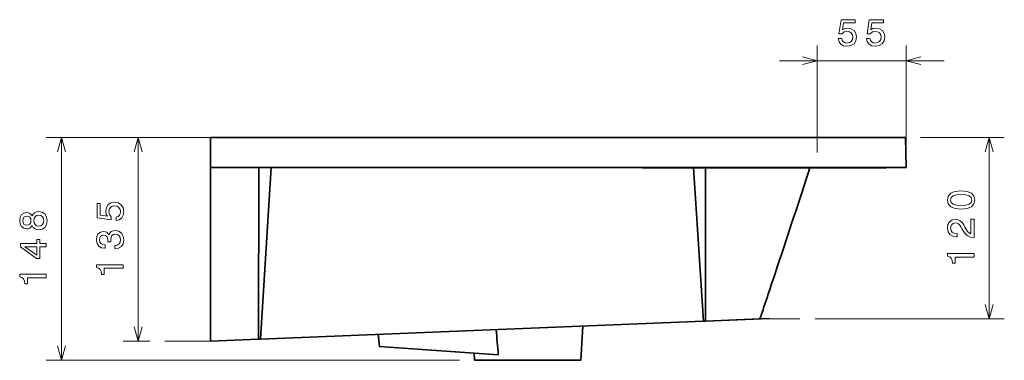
# Model space of a CAD drawing. Extents: x 18 to 388, y 7 to 273.
# Tile 4 of 4: x 257 to 388, y 226 to 272. Entities that reach past the tile are written whole.
import ezdxf

# ---------------------------------------------------------------- set-up
doc = ezdxf.new("R2010")
doc.units = 0

msp = doc.modelspace()

# ---------------------------------------------------------------- linework, layer by layer
at = {"color": 7, "lineweight": 13, "ltscale": 0.353944}
for p, q in [((362.92, 253.97), (362.92, 268.12)), ((374.72, 253.97), (374.72, 268.12))]:
    msp.add_line(p, q, dxfattribs=at)
at = {"color": 7, "lineweight": 13}
for p, q in [((379.72, 266.12), (357.92, 266.12)), ((305.68, 255.96), (260.89, 255.96)), ((262.89, 226.44), (262.89, 255.96)), ((273.04, 228.96), (273.04, 255.96)), ((385.69, 231.92), (385.69, 255.96)), ((362.65, 231.92), (387.69, 231.92)), ((315.58, 226.44), (260.89, 226.44))]:
    msp.add_line(p, q, dxfattribs=at)
at = {"color": 7, "lineweight": 13, "ltscale": 0.238807}
msp.add_line((280.6, 255.96), (271.04, 255.96), dxfattribs=at)
at = {"color": 7, "lineweight": 35, "ltscale": 0.1}
msp.add_line((282.6, 251.96), (282.6, 255.96), dxfattribs=at)
at = {"color": 7, "lineweight": 35}
for p, q in [((307.68, 255.96), (282.6, 255.96)), ((374.6, 255.96), (307.68, 255.96)), ((282.6, 228.96), (282.6, 251.96)), ((307.68, 251.96), (282.6, 251.96)), ((288.99, 229.22), (289, 251.96)), ((289.24, 229.23), (290.65, 251.96)), ((347.86, 231.61), (346.57, 251.94)), ((348.12, 231.62), (348.12, 251.94)), ((347.86, 231.61), (289.24, 229.23))]:
    msp.add_line(p, q, dxfattribs=at)
at = {"color": 7, "lineweight": 35, "ltscale": 0.099865}
msp.add_line((374.72, 251.97), (374.6, 255.96), dxfattribs=at)
at = {"color": 7, "lineweight": 13, "ltscale": 0.277429}
msp.add_line((376.6, 255.96), (387.69, 255.96), dxfattribs=at)
at = {"color": 7, "lineweight": 35, "ltscale": 0.295058}
msp.add_line((374.72, 251.97), (362.92, 251.97), dxfattribs=at)
at = {"color": 7, "lineweight": 35, "ltscale": 0.194185}
msp.add_line((372.02, 251.9), (364.25, 251.92), dxfattribs=at)
at = {"color": 7, "lineweight": 35, "ltscale": 0.026869}
msp.add_line((357.3, 237.78), (357.63, 238.8), dxfattribs=at)
at = {"color": 7, "lineweight": 35, "ltscale": 0.11331}
msp.add_line((331.89, 230.96), (331.62, 226.44), dxfattribs=at)
msp.add_line((331.89, 230.96), (331.62, 226.44), dxfattribs=at)
at = {"color": 7, "lineweight": 35, "ltscale": 0.006351}
msp.add_line((348.12, 231.62), (347.86, 231.61), dxfattribs=at)
at = {"color": 7, "lineweight": 35, "ltscale": 0.212856}
msp.add_line((348.12, 231.62), (356.62, 231.97), dxfattribs=at)
at = {"color": 7, "lineweight": 35, "ltscale": 0.180935}
msp.add_line((355.35, 231.92), (348.12, 231.62), dxfattribs=at)
at = {"color": 7, "lineweight": 35, "ltscale": 0.031924}
msp.add_line((356.62, 231.97), (355.35, 231.92), dxfattribs=at)
at = {"color": 7, "lineweight": 13, "ltscale": 0.132468}
msp.add_line((355.35, 231.92), (360.65, 231.92), dxfattribs=at)
at = {"color": 7, "lineweight": 35, "ltscale": 0.040554}
msp.add_line((304.97, 228.25), (304.82, 229.86), dxfattribs=at)
at = {"color": 7, "lineweight": 13, "ltscale": 0.088191}
msp.add_line((274.57, 228.96), (271.04, 228.96), dxfattribs=at)
at = {"color": 7, "lineweight": 13, "ltscale": 0.150616}
msp.add_line((282.6, 228.96), (276.57, 228.96), dxfattribs=at)
at = {"color": 7, "lineweight": 35, "ltscale": 0.160014}
msp.add_line((288.99, 229.22), (282.6, 228.96), dxfattribs=at)
at = {"color": 7, "lineweight": 35, "ltscale": 0.006211}
msp.add_line((289.24, 229.23), (288.99, 229.22), dxfattribs=at)
at = {"color": 7, "lineweight": 35, "ltscale": 0.314628}
msp.add_line((317.52, 227.37), (304.97, 228.25), dxfattribs=at)
at = {"color": 7, "lineweight": 35, "ltscale": 0.394725}
msp.add_line((304.97, 228.25), (320.72, 227.15), dxfattribs=at)
at = {"color": 7, "lineweight": 35, "ltscale": 0.023287}
msp.add_line((317.52, 227.37), (317.58, 226.44), dxfattribs=at)
at = {"color": 7, "lineweight": 35, "ltscale": 0.001412}
msp.add_line((320.72, 227.15), (320.71, 227.2), dxfattribs=at)
at = {"color": 7, "lineweight": 35, "ltscale": 0.04961}
for p, q in [((319.56, 226.44), (317.58, 226.44)), ((331.62, 226.44), (329.63, 226.44))]:
    msp.add_line(p, q, dxfattribs=at)
at = {"color": 7, "lineweight": 35, "ltscale": 0.35097}
msp.add_line((317.58, 226.44), (331.62, 226.44), dxfattribs=at)
at = {"color": 7, "lineweight": 35, "ltscale": 0.25175}
msp.add_line((319.56, 226.44), (329.63, 226.44), dxfattribs=at)
at = {"color": 7, "lineweight": 13}
for points in [[(365.7, 269.04), (365.82, 268.62), (366.06, 268.3), (366.43, 268.1), (366.89, 268.02), (367.4, 268.11), (367.8, 268.36), (368.05, 268.76), (368.14, 269.26), (368.06, 269.73), (367.82, 270.1), (367.44, 270.33), (366.95, 270.42), (366.57, 270.36), (366.28, 270.19), (366.42, 271.14), (367.95, 271.14), (367.95, 271.55), (366.08, 271.55), (365.8, 269.69), (366.21, 269.69), (366.5, 269.93), (366.87, 270.02), (367.2, 269.96), (367.44, 269.8), (367.6, 269.55), (367.66, 269.23), (367.6, 268.92), (367.44, 268.67), (367.19, 268.51), (366.87, 268.46), (366.61, 268.49), (366.4, 268.61), (366.25, 268.79), (366.17, 269.04)], [(369.44, 269.04), (369.55, 268.62), (369.8, 268.3), (370.16, 268.1), (370.63, 268.02), (371.13, 268.11), (371.53, 268.36), (371.79, 268.76), (371.88, 269.26), (371.8, 269.73), (371.55, 270.1), (371.17, 270.33), (370.69, 270.42), (370.31, 270.36), (370.01, 270.19), (370.16, 271.14), (371.69, 271.14), (371.69, 271.55), (369.82, 271.55), (369.54, 269.69), (369.94, 269.69), (370.24, 269.93), (370.61, 270.02), (370.93, 269.96), (371.18, 269.8), (371.34, 269.55), (371.39, 269.23), (371.34, 268.92), (371.17, 268.67), (370.93, 268.51), (370.61, 268.46), (370.34, 268.49), (370.14, 268.61), (369.98, 268.79), (369.91, 269.04)], [(381.98, 246.46), (382.78, 246.53), (383.34, 246.77), (383.68, 247.15), (383.79, 247.67), (383.68, 248.19), (383.34, 248.57), (382.78, 248.8), (381.98, 248.88), (381.2, 248.8), (380.88, 248.71), (380.63, 248.57), (380.28, 248.19), (380.17, 247.67), (380.28, 247.15), (380.63, 246.77), (381.2, 246.53)], [(381.98, 246.94), (381.37, 246.98), (380.93, 247.11), (380.68, 247.34), (380.59, 247.67), (380.68, 248.01), (380.93, 248.23), (381.37, 248.36), (381.98, 248.4), (382.6, 248.36), (383.04, 248.23), (383.29, 248.01), (383.38, 247.67), (383.29, 247.34), (383.04, 247.11), (382.6, 246.98)], [(270.13, 244.94), (270.54, 245.06), (270.87, 245.3), (271.07, 245.67), (271.14, 246.13), (271.05, 246.64), (270.81, 247.04), (270.41, 247.29), (269.91, 247.39), (269.44, 247.3), (269.07, 247.06), (268.84, 246.68), (268.75, 246.19), (268.81, 245.81), (268.98, 245.52), (268.03, 245.66), (268.03, 247.19), (267.62, 247.19), (267.62, 245.32), (269.48, 245.05), (269.48, 245.45), (269.24, 245.74), (269.15, 246.11), (269.21, 246.44), (269.37, 246.68), (269.62, 246.84), (269.93, 246.9), (270.25, 246.84), (270.5, 246.68), (270.66, 246.43), (270.71, 246.11), (270.68, 245.85), (270.56, 245.64), (270.38, 245.49), (270.13, 245.41)], [(259, 244.31), (259.15, 244.05), (259.34, 243.88), (259.59, 243.77), (259.89, 243.73), (260.34, 243.81), (260.68, 244.04), (260.91, 244.42), (260.99, 244.94), (260.91, 245.45), (260.68, 245.82), (260.34, 246.06), (259.89, 246.14), (259.59, 246.1), (259.34, 245.99), (259.15, 245.81), (259, 245.56), (258.88, 245.76), (258.72, 245.9), (258.52, 245.99), (258.27, 246.02), (257.91, 245.94), (257.62, 245.73), (257.44, 245.38), (257.37, 244.94), (257.44, 244.48), (257.62, 244.14), (257.91, 243.92), (258.27, 243.85), (258.52, 243.87), (258.72, 243.96)], [(258.31, 244.33), (258.09, 244.37), (257.92, 244.49), (257.81, 244.68), (257.77, 244.94), (257.81, 245.19), (257.92, 245.38), (258.09, 245.5), (258.31, 245.55), (258.54, 245.5), (258.71, 245.38), (258.83, 245.19), (258.86, 244.94), (258.82, 244.68), (258.71, 244.49), (258.54, 244.37)], [(259.88, 244.21), (259.61, 244.26), (259.41, 244.41), (259.28, 244.63), (259.23, 244.94), (259.28, 245.23), (259.41, 245.46), (259.61, 245.61), (259.88, 245.66), (260.16, 245.61), (260.38, 245.46), (260.52, 245.23), (260.57, 244.94), (260.52, 244.63), (260.38, 244.41), (260.16, 244.26)], [(383.69, 242.71), (383.69, 245.11), (383.26, 245.11), (383.26, 243.21), (383.02, 243.32), (382.83, 243.5), (382.47, 244.06), (382.32, 244.36), (382.1, 244.69), (381.85, 244.93), (381.55, 245.06), (381.21, 245.11), (380.79, 245.03), (380.46, 244.79), (380.24, 244.43), (380.17, 243.96), (380.25, 243.47), (380.49, 243.11), (380.87, 242.87), (381.37, 242.79), (381.44, 242.79), (381.44, 243.25), (381.4, 243.25), (381.06, 243.29), (380.8, 243.43), (380.64, 243.65), (380.59, 243.93), (380.64, 244.23), (380.76, 244.44), (380.96, 244.58), (381.21, 244.63), (381.44, 244.6), (381.64, 244.5), (381.81, 244.34), (381.96, 244.12), (382.12, 243.82), (382.43, 243.33), (382.77, 242.98), (383.17, 242.77), (383.68, 242.71)], [(260.89, 241.48), (260.89, 241.93), (260.02, 241.93), (260.02, 242.43), (259.62, 242.43), (259.62, 241.93), (257.47, 241.93), (257.47, 241.47), (259.58, 239.94), (260.02, 239.94), (260.02, 241.48)], [(269.94, 241.19), (269.98, 241.19), (270.46, 241.27), (270.83, 241.51), (271.06, 241.88), (271.14, 242.37), (271.06, 242.9), (270.84, 243.29), (270.48, 243.54), (270.03, 243.63), (269.73, 243.59), (269.49, 243.48), (269.3, 243.3), (269.17, 243.06), (268.9, 243.39), (268.46, 243.5), (268.07, 243.43), (267.77, 243.21), (267.58, 242.86), (267.52, 242.37), (267.6, 241.92), (267.82, 241.57), (268.17, 241.35), (268.64, 241.27), (268.68, 241.27), (268.68, 241.72), (268.36, 241.76), (268.12, 241.89), (267.98, 242.1), (267.93, 242.4), (267.97, 242.66), (268.08, 242.85), (268.25, 242.97), (268.48, 243.01), (268.73, 242.97), (268.9, 242.85), (269, 242.64), (269.03, 242.35), (269.02, 242.15), (269.42, 242.15), (269.41, 242.4), (269.46, 242.72), (269.58, 242.95), (269.77, 243.1), (270.03, 243.15), (270.32, 243.09), (270.54, 242.94), (270.68, 242.71), (270.72, 242.4), (270.67, 242.09), (270.52, 241.85), (270.28, 241.71), (269.94, 241.65)], [(259.62, 240.36), (258.05, 241.48), (259.62, 241.48)], [(383.69, 240.11), (383.69, 240.57), (380.17, 240.57), (380.17, 240.23), (380.48, 240.14), (380.68, 239.96), (380.8, 239.68), (380.84, 239.29), (381.2, 239.29), (381.2, 240.11)], [(271.04, 238.63), (271.04, 239.09), (267.52, 239.09), (267.52, 238.75), (267.83, 238.66), (268.03, 238.48), (268.15, 238.2), (268.19, 237.82), (268.55, 237.82), (268.55, 238.63)], [(260.89, 237.37), (260.89, 237.83), (257.37, 237.83), (257.37, 237.49), (257.67, 237.4), (257.88, 237.22), (258, 236.94), (258.04, 236.56), (258.4, 236.56), (258.4, 237.37)]]:
    msp.add_lwpolyline(points, close=True, dxfattribs=at)
for points in [[(360.99, 265.61), (362.92, 266.12), (360.99, 266.64)], [(376.66, 266.64), (374.72, 266.12), (376.66, 265.61)], [(263.41, 254.03), (262.89, 255.96), (262.37, 254.03)], [(273.56, 254.03), (273.04, 255.96), (272.53, 254.03)], [(386.21, 254.03), (385.69, 255.96), (385.18, 254.03)], [(385.18, 233.85), (385.69, 231.92), (386.21, 233.85)], [(272.53, 230.89), (273.04, 228.96), (273.56, 230.89)], [(262.37, 228.37), (262.89, 226.44), (263.41, 228.37)]]:
    msp.add_lwpolyline(points, dxfattribs=at)
at = {"color": 7, "lineweight": 35}
for points in [[(307.68, 251.96), (311.87, 251.96), (316.06, 251.96), (320.25, 251.96), (324.44, 251.96), (328.63, 251.96), (332.82, 251.96), (337.01, 251.96), (341.2, 251.96), (345.39, 251.96), (349.58, 251.96), (353.77, 251.96), (357.96, 251.96), (362.15, 251.96), (366.34, 251.97), (370.53, 251.97), (374.72, 251.97)], [(307.68, 251.96), (339.8, 251.94), (372.02, 251.9)], [(357.63, 238.8), (357.91, 239.62), (358.18, 240.44), (358.45, 241.26), (358.72, 242.08), (358.99, 242.9), (359.26, 243.72), (359.53, 244.54), (359.8, 245.36), (360.08, 246.18), (360.35, 247), (360.62, 247.82), (360.89, 248.64), (361.16, 249.46), (361.43, 250.28), (361.7, 251.1), (361.97, 251.92)], [(356, 233.88), (356.09, 234.13), (356.17, 234.37), (356.25, 234.61), (356.33, 234.86), (356.41, 235.1), (356.49, 235.34), (356.57, 235.59), (356.65, 235.83), (356.73, 236.07), (356.81, 236.32), (356.89, 236.56), (356.97, 236.8), (357.05, 237.05), (357.13, 237.29), (357.22, 237.53), (357.3, 237.78)]]:
    msp.add_lwpolyline(points, dxfattribs=at)
for centre, radius, start, end in [((-433.93, 496.27), 832.37, 341.48259, 341.62532), ((1479.55, 325.32), 1162.98, 184.67673, 184.83966)]:
    msp.add_arc(centre, radius, start, end, dxfattribs=at)

doc.saveas('drawing.dxf')
